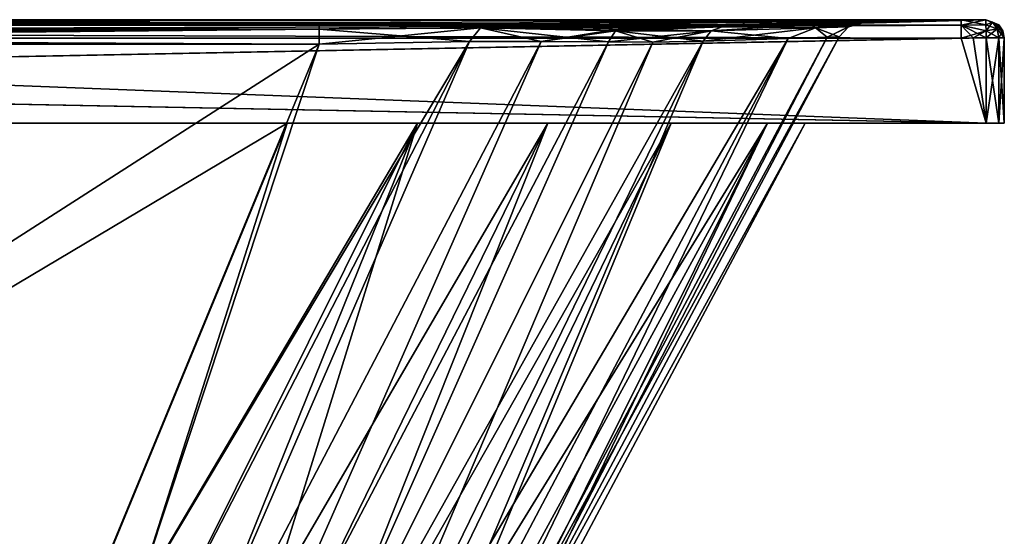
# Model space of a CAD drawing. Header units: millimetres. Extents: x -860 to 850, y -620 to 0.
# Tile 12 of 12: x 471 to 850, y -199 to 0. Entities that reach past the tile are written whole.
import ezdxf

# ---------------------------------------------------------------- set-up
doc = ezdxf.new("R2010")
doc.units = ezdxf.units.MM
doc.header["$LTSCALE"] = 65.185185
for name, color, linetype in [('100', 7, 'CONTINUOUS'), ('101', 7, 'CONTINUOUS'), ('108', 7, 'CONTINUOUS'), ('109', 7, 'CONTINUOUS'), ('119', 7, 'CONTINUOUS'), ('120', 7, 'CONTINUOUS'), ('121', 7, 'CONTINUOUS'), ('122', 7, 'CONTINUOUS'), ('13', 7, 'CONTINUOUS'), ('132', 7, 'CONTINUOUS'), ('133', 7, 'CONTINUOUS'), ('134', 7, 'CONTINUOUS'), ('135', 7, 'CONTINUOUS'), ('136', 7, 'CONTINUOUS'), ('137', 7, 'CONTINUOUS'), ('138', 7, 'CONTINUOUS'), ('14', 7, 'CONTINUOUS'), ('2', 7, 'CONTINUOUS'), ('24', 7, 'CONTINUOUS'), ('25', 7, 'CONTINUOUS'), ('26', 7, 'CONTINUOUS'), ('27', 7, 'CONTINUOUS'), ('3', 7, 'CONTINUOUS'), ('38', 7, 'CONTINUOUS'), ('39', 7, 'CONTINUOUS'), ('4', 7, 'CONTINUOUS'), ('40', 7, 'CONTINUOUS'), ('41', 7, 'CONTINUOUS'), ('42', 7, 'CONTINUOUS'), ('43', 7, 'CONTINUOUS'), ('44', 7, 'CONTINUOUS'), ('45', 7, 'CONTINUOUS'), ('67', 7, 'CONTINUOUS'), ('68', 7, 'CONTINUOUS'), ('74', 7, 'CONTINUOUS'), ('91', 7, 'CONTINUOUS'), ('92', 7, 'CONTINUOUS'), ('99', 7, 'CONTINUOUS')]:
    doc.layers.add(name, color=color, linetype=linetype)

msp = doc.modelspace()

# ---------------------------------------------------------------- linework, layer by layer
at = {"layer": '100', "linetype": 'Continuous'}
for points in [[(833.44, -0.19, -342.82), (703.95, -2.74, -245.52), (710.9, -2.87, -238.36), (833.44, -0.19, -342.82)], [(833.44, -0.19, -342.82), (710.9, -2.87, -238.36), (838, -0.17, -342.88), (833.44, -0.19, -342.82)], [(710.9, -2.87, -238.36), (721.47, -2.96, -226.24), (838, -0.17, -342.88), (710.9, -2.87, -238.36)], [(721.47, -2.96, -226.24), (735.1, -2.94, -208), (842.92, -0.12, -342.92), (721.47, -2.96, -226.24)], [(838, -0.17, -342.88), (721.47, -2.96, -226.24), (842.92, -0.12, -342.92), (838, -0.17, -342.88)], [(842.92, -0.12, -342.92), (735.1, -2.94, -208), (842.88, -0.17, -337.81), (842.92, -0.12, -342.92)], [(735.1, -2.94, -208), (741.36, -2.84, -198.43), (842.88, -0.17, -337.81), (735.1, -2.94, -208)], [(741.36, -2.84, -198.43), (842.82, -0.19, -333.44), (842.88, -0.17, -337.81), (741.36, -2.84, -198.43)]]:
    msp.add_3dface(points, dxfattribs=at)
at = {"layer": '101', "linetype": 'Continuous'}
for points in [[(842.82, -0.19, -333.44), (741.36, -2.84, -198.43), (774.89, -1.97, -126.95), (842.82, -0.19, -333.44)], [(842.82, -0.19, -333.44), (774.89, -1.97, -126.95), (842.82, -0.19, -274.47), (842.82, -0.19, -333.44)], [(774.89, -1.97, -126.95), (790.18, -1.57, -63.16), (842.82, -0.19, -274.47), (774.89, -1.97, -126.95)], [(790.18, -1.57, -63.16), (794.98, -1.44), (842.82, -0.19, -274.47), (790.18, -1.57, -63.16)], [(794.98, -1.44), (842.82, -0.19), (842.82, -0.19, -274.47), (794.98, -1.44)]]:
    msp.add_3dface(points, dxfattribs=at)
at = {"layer": '108', "linetype": 'Continuous'}
for points in [[(601.68, -320, -107.51), (615.04, -320, -56.5), (766.7, -7.37, -124.23), (601.68, -320, -107.51)], [(734, -8.46, -193.67), (601.68, -320, -107.51), (766.7, -7.37, -124.23), (734, -8.46, -193.67)], [(615.04, -320, -56.5), (619.85, -320), (781.7, -6.89, -61.83), (615.04, -320, -56.5)], [(766.7, -7.37, -124.23), (615.04, -320, -56.5), (781.7, -6.89, -61.83), (766.7, -7.37, -124.23)], [(619.85, -320), (786.41, -6.74), (781.7, -6.89, -61.83), (619.85, -320)], [(457.95, -320, -233.58), (483.25, -320, -230.69), (586.03, -9.62, -288.3), (457.95, -320, -233.58)], [(483.25, -320, -230.69), (508.82, -320, -221.74), (644.02, -8.54, -276.16), (483.25, -320, -230.69)], [(586.03, -9.62, -288.3), (483.25, -320, -230.69), (644.02, -8.54, -276.16), (586.03, -9.62, -288.3)], [(508.82, -320, -221.74), (534.33, -320, -205.94), (671.62, -8.47, -260.77), (508.82, -320, -221.74)], [(644.02, -8.54, -276.16), (508.82, -320, -221.74), (671.62, -8.47, -260.77), (644.02, -8.54, -276.16)], [(671.62, -8.47, -260.77), (534.33, -320, -205.94), (697.56, -8.71, -239.23), (671.62, -8.47, -260.77)], [(534.33, -320, -205.94), (559.27, -320, -182.17), (697.56, -8.71, -239.23), (534.33, -320, -205.94)], [(697.56, -8.71, -239.23), (559.27, -320, -182.17), (714.56, -8.75, -220.61), (697.56, -8.71, -239.23)], [(559.27, -320, -182.17), (582.3, -320, -149.56), (714.56, -8.75, -220.61), (559.27, -320, -182.17)], [(582.3, -320, -149.56), (601.68, -320, -107.51), (734, -8.46, -193.67), (582.3, -320, -149.56)], [(714.56, -8.75, -220.61), (582.3, -320, -149.56), (734, -8.46, -193.67), (714.56, -8.75, -220.61)]]:
    msp.add_3dface(points, dxfattribs=at)
at = {"layer": '109', "linetype": 'Continuous'}
msp.add_3dface([(457.95, -320, -233.58), (586.03, -9.62, -288.3), (-5.65, -9.62, -288.3), (457.95, -320, -233.58)], dxfattribs=at)
at = {"layer": '119', "linetype": 'Continuous'}
for points in [[(777.27, -3.21, -101.69), (741.36, -2.84, -198.43), (737.01, -4.42, -195.64), (777.27, -3.21, -101.69)], [(766.7, -7.37, -124.23), (777.27, -3.21, -101.69), (737.01, -4.42, -195.64), (766.7, -7.37, -124.23)], [(774.89, -1.97, -126.95), (741.36, -2.84, -198.43), (777.27, -3.21, -101.69), (774.89, -1.97, -126.95)], [(766.7, -7.37, -124.23), (781.7, -6.89, -61.83), (777.27, -3.21, -101.69), (766.7, -7.37, -124.23)], [(790.18, -1.57, -63.16), (774.89, -1.97, -126.95), (777.27, -3.21, -101.69), (790.18, -1.57, -63.16)], [(790.15, -2.83, 0), (790.18, -1.57, -63.16), (777.27, -3.21, -101.69), (790.15, -2.83, 0)], [(790.15, -2.83, 0), (777.27, -3.21, -101.69), (789.98, -2.93, 0), (790.15, -2.83, 0)], [(777.27, -3.21, -101.69), (786.41, -6.74), (789.98, -2.93, 0), (777.27, -3.21, -101.69)], [(781.7, -6.89, -61.83), (786.41, -6.74), (777.27, -3.21, -101.69), (781.7, -6.89, -61.83)], [(794.98, -1.44), (790.18, -1.57, -63.16), (790.15, -2.83, 0), (794.98, -1.44)], [(734, -8.46, -193.67), (766.7, -7.37, -124.23), (737.01, -4.42, -195.64), (734, -8.46, -193.67)]]:
    msp.add_3dface(points, dxfattribs=at)
at = {"layer": '120', "linetype": 'Continuous'}
for points in [[(737.01, -4.42, -195.64), (741.36, -2.84, -198.43), (700.16, -4.41, -241.73), (737.01, -4.42, -195.64)], [(700.16, -4.41, -241.73), (741.36, -2.84, -198.43), (700.87, -3.83, -242.44), (700.16, -4.41, -241.73)], [(710.9, -2.87, -238.36), (703.95, -2.74, -245.52), (700.87, -3.83, -242.44), (710.9, -2.87, -238.36)], [(741.36, -2.84, -198.43), (735.1, -2.94, -208), (700.87, -3.83, -242.44), (741.36, -2.84, -198.43)], [(721.47, -2.96, -226.24), (710.9, -2.87, -238.36), (700.87, -3.83, -242.44), (721.47, -2.96, -226.24)], [(735.1, -2.94, -208), (721.47, -2.96, -226.24), (700.87, -3.83, -242.44), (735.1, -2.94, -208)], [(697.56, -8.71, -239.23), (737.01, -4.42, -195.64), (700.16, -4.41, -241.73), (697.56, -8.71, -239.23)], [(697.56, -8.71, -239.23), (714.56, -8.75, -220.61), (737.01, -4.42, -195.64), (697.56, -8.71, -239.23)], [(714.56, -8.75, -220.61), (734, -8.46, -193.67), (737.01, -4.42, -195.64), (714.56, -8.75, -220.61)]]:
    msp.add_3dface(points, dxfattribs=at)
at = {"layer": '121', "linetype": 'Continuous'}
for points in [[(647.83, -1.71, -284.6), (586.03, -1.36, -297.89), (648.15, -3.26, -278.88), (647.83, -1.71, -284.6)], [(586.03, -1.36, -297.89), (586.03, -3.79, -291.62), (648.15, -3.26, -278.88), (586.03, -1.36, -297.89)], [(586.03, -3.79, -291.62), (644.02, -8.54, -276.16), (648.15, -3.26, -278.88), (586.03, -3.79, -291.62)], [(586.03, -9.62, -288.3), (644.02, -8.54, -276.16), (586.03, -3.79, -291.62), (586.03, -9.62, -288.3)], [(644.02, -8.54, -276.16), (671.62, -8.47, -260.77), (648.15, -3.26, -278.88), (644.02, -8.54, -276.16)], [(676.91, -2.14, -268.18), (647.83, -1.71, -284.6), (648.15, -3.26, -278.88), (676.91, -2.14, -268.18)], [(700.87, -3.83, -242.44), (676.91, -2.14, -268.18), (648.15, -3.26, -278.88), (700.87, -3.83, -242.44)], [(671.62, -8.47, -260.77), (697.56, -8.71, -239.23), (648.15, -3.26, -278.88), (671.62, -8.47, -260.77)], [(697.56, -8.71, -239.23), (700.16, -4.41, -241.73), (648.15, -3.26, -278.88), (697.56, -8.71, -239.23)], [(700.16, -4.41, -241.73), (700.87, -3.83, -242.44), (648.15, -3.26, -278.88), (700.16, -4.41, -241.73)], [(703.95, -2.74, -245.52), (676.91, -2.14, -268.18), (700.87, -3.83, -242.44), (703.95, -2.74, -245.52)]]:
    msp.add_3dface(points, dxfattribs=at)
at = {"layer": '122', "linetype": 'Continuous'}
for points in [[(586.03, -1.36, -297.89), (-5.73, -1.36, -297.89), (-588.64, -3.79, -291.62), (586.03, -1.36, -297.89)], [(586.03, -3.79, -291.62), (586.03, -1.36, -297.89), (-588.64, -3.79, -291.62), (586.03, -3.79, -291.62)], [(-588.64, -9.62, -288.3), (-5.65, -9.62, -288.3), (586.03, -3.79, -291.62), (-588.64, -9.62, -288.3)], [(-588.64, -9.62, -288.3), (586.03, -3.79, -291.62), (-588.64, -3.79, -291.62), (-588.64, -9.62, -288.3)], [(-5.65, -9.62, -288.3), (586.03, -9.62, -288.3), (586.03, -3.79, -291.62), (-5.65, -9.62, -288.3)]]:
    msp.add_3dface(points, dxfattribs=at)
at = {"layer": '13', "color": 7, "linetype": 'Continuous', "true_color": 0xfffff2}
for points in [[(734, -8.46, 193.67), (766.7, -7.37, 124.23), (582.3, -320, 149.56), (734, -8.46, 193.67)], [(582.3, -320, 149.56), (766.7, -7.37, 124.23), (601.68, -320, 107.51), (582.3, -320, 149.56)], [(601.68, -320, 107.51), (766.7, -7.37, 124.23), (615.04, -320, 56.5), (601.68, -320, 107.51)], [(786.41, -6.74), (619.85, -320), (615.04, -320, 56.5), (786.41, -6.74)], [(781.7, -6.89, 61.83), (786.41, -6.74), (615.04, -320, 56.5), (781.7, -6.89, 61.83)], [(766.7, -7.37, 124.23), (781.7, -6.89, 61.83), (615.04, -320, 56.5), (766.7, -7.37, 124.23)], [(586.03, -9.62, 288.3), (644.02, -8.54, 276.16), (457.95, -320, 233.58), (586.03, -9.62, 288.3)], [(457.95, -320, 233.58), (644.02, -8.54, 276.16), (483.25, -320, 230.69), (457.95, -320, 233.58)], [(483.25, -320, 230.69), (644.02, -8.54, 276.16), (508.82, -320, 221.74), (483.25, -320, 230.69)], [(644.02, -8.54, 276.16), (671.62, -8.47, 260.77), (508.82, -320, 221.74), (644.02, -8.54, 276.16)], [(508.82, -320, 221.74), (671.62, -8.47, 260.77), (534.33, -320, 205.94), (508.82, -320, 221.74)], [(671.62, -8.47, 260.77), (697.56, -8.71, 239.23), (534.33, -320, 205.94), (671.62, -8.47, 260.77)], [(534.33, -320, 205.94), (697.56, -8.71, 239.23), (559.27, -320, 182.17), (534.33, -320, 205.94)], [(714.56, -8.75, 220.61), (734, -8.46, 193.67), (559.27, -320, 182.17), (714.56, -8.75, 220.61)], [(559.27, -320, 182.17), (734, -8.46, 193.67), (582.3, -320, 149.56), (559.27, -320, 182.17)], [(697.56, -8.71, 239.23), (714.56, -8.75, 220.61), (559.27, -320, 182.17), (697.56, -8.71, 239.23)]]:
    msp.add_3dface(points, dxfattribs=at)
at = {"layer": '132', "linetype": 'Continuous'}
for points in [[(843, -40, -350), (-843, -40, -350), (843, -7.12, -350), (843, -40, -350)], [(843, -7.12, -350), (-843, -40, -350), (838.05, -7.17, -350), (843, -7.12, -350)], [(838.05, -7.17, -350), (-843, -40, -350), (833.44, -7.19, -350), (838.05, -7.17, -350)], [(833.44, -7.19, -350), (-843, -40, -350), (-1.47, -7.19, -350), (833.44, -7.19, -350)]]:
    msp.add_3dface(points, dxfattribs=at)
at = {"layer": '133', "linetype": 'Continuous'}
for points in [[(843, -40, -350), (843, -7.12, -350), (847.95, -7.12, -347.95), (843, -40, -350)], [(847.95, -40, -347.95), (843, -40, -350), (847.95, -7.12, -347.95), (847.95, -40, -347.95)], [(850, -40, -343), (847.95, -40, -347.95), (850, -7.12, -343), (850, -40, -343)], [(850, -7.12, -343), (847.95, -40, -347.95), (847.95, -7.12, -347.95), (850, -7.12, -343)]]:
    msp.add_3dface(points, dxfattribs=at)
at = {"layer": '134', "linetype": 'Continuous'}
for points in [[(-833.44, -0.19, -342.82), (-1.47, -0.19, -342.82), (833.44, -2.17, -347.88), (-833.44, -0.19, -342.82)], [(-833.44, -0.19, -342.82), (833.44, -2.17, -347.88), (-833.44, -2.17, -347.88), (-833.44, -0.19, -342.82)], [(833.44, -7.19, -350), (-1.47, -7.19, -350), (-833.44, -2.17, -347.88), (833.44, -7.19, -350)], [(833.44, -2.17, -347.88), (833.44, -7.19, -350), (-833.44, -2.17, -347.88), (833.44, -2.17, -347.88)], [(-1.47, -0.19, -342.82), (833.44, -0.19, -342.82), (833.44, -2.17, -347.88), (-1.47, -0.19, -342.82)]]:
    msp.add_3dface(points, dxfattribs=at)
at = {"layer": '135', "linetype": 'Continuous'}
for points in [[(833.44, -0.19, -342.82), (838, -0.17, -342.88), (842.92, -0.12, -342.92), (833.44, -0.19, -342.82)], [(833.44, -0.19, -342.82), (842.92, -0.12, -342.92), (842.94, -2.14, -347.92), (833.44, -0.19, -342.82)], [(833.44, -2.17, -347.88), (833.44, -0.19, -342.82), (842.94, -2.14, -347.92), (833.44, -2.17, -347.88)], [(842.97, -4.42, -349.46), (833.44, -2.17, -347.88), (842.94, -2.14, -347.92), (842.97, -4.42, -349.46)], [(843, -7.12, -350), (838.05, -7.17, -350), (833.44, -2.17, -347.88), (843, -7.12, -350)], [(843, -7.12, -350), (833.44, -2.17, -347.88), (842.97, -4.42, -349.46), (843, -7.12, -350)], [(838.05, -7.17, -350), (833.44, -7.19, -350), (833.44, -2.17, -347.88), (838.05, -7.17, -350)]]:
    msp.add_3dface(points, dxfattribs=at)
at = {"layer": '136', "linetype": 'Continuous'}
for points in [[(842.94, -2.14, -347.92), (842.92, -0.12, -342.92), (845.43, -1.02, -345.43), (842.94, -2.14, -347.92)], [(842.92, -0.12, -342.92), (847.92, -2.14, -342.94), (845.43, -1.02, -345.43), (842.92, -0.12, -342.92)], [(842.94, -2.14, -347.92), (845.43, -1.02, -345.43), (847.27, -3.59, -347.27), (842.94, -2.14, -347.92)], [(842.97, -4.42, -349.46), (842.94, -2.14, -347.92), (847.27, -3.59, -347.27), (842.97, -4.42, -349.46)], [(847.95, -7.12, -347.95), (842.97, -4.42, -349.46), (847.27, -3.59, -347.27), (847.95, -7.12, -347.95)], [(847.92, -2.14, -342.94), (849.46, -4.42, -342.97), (845.43, -1.02, -345.43), (847.92, -2.14, -342.94)], [(845.43, -1.02, -345.43), (849.46, -4.42, -342.97), (847.27, -3.59, -347.27), (845.43, -1.02, -345.43)], [(850, -7.12, -343), (847.95, -7.12, -347.95), (847.27, -3.59, -347.27), (850, -7.12, -343)], [(849.46, -4.42, -342.97), (850, -7.12, -343), (847.27, -3.59, -347.27), (849.46, -4.42, -342.97)], [(847.95, -7.12, -347.95), (843, -7.12, -350), (842.97, -4.42, -349.46), (847.95, -7.12, -347.95)]]:
    msp.add_3dface(points, dxfattribs=at)
at = {"layer": '137', "linetype": 'Continuous'}
for points in [[(842.88, -0.17, -337.81), (842.82, -0.19, -333.44), (847.88, -2.17, -333.44), (842.88, -0.17, -337.81)], [(842.92, -0.12, -342.92), (842.88, -0.17, -337.81), (847.92, -2.14, -342.94), (842.92, -0.12, -342.92)], [(847.92, -2.14, -342.94), (842.88, -0.17, -337.81), (847.88, -2.17, -333.44), (847.92, -2.14, -342.94)], [(849.46, -4.42, -342.97), (847.92, -2.14, -342.94), (847.88, -2.17, -333.44), (849.46, -4.42, -342.97)], [(850, -7.19, -333.44), (849.46, -4.42, -342.97), (847.88, -2.17, -333.44), (850, -7.19, -333.44)], [(850, -7.12, -343), (849.46, -4.42, -342.97), (850, -7.17, -337.86), (850, -7.12, -343)], [(849.46, -4.42, -342.97), (850, -7.19, -333.44), (850, -7.17, -337.86), (849.46, -4.42, -342.97)]]:
    msp.add_3dface(points, dxfattribs=at)
at = {"layer": '138', "linetype": 'Continuous'}
for points in [[(842.82, -0.19, -333.44), (842.82, -0.19, -274.47), (847.88, -2.17), (842.82, -0.19, -333.44)], [(847.88, -2.17, -333.44), (842.82, -0.19, -333.44), (847.88, -2.17), (847.88, -2.17, -333.44)], [(842.82, -0.19, -274.47), (842.82, -0.19), (847.88, -2.17), (842.82, -0.19, -274.47)], [(850, -7.19, -333.44), (847.88, -2.17, -333.44), (850, -7.19, -274.47), (850, -7.19, -333.44)], [(850, -7.19), (847.88, -2.17, -333.44), (847.88, -2.17), (850, -7.19)], [(847.88, -2.17, -333.44), (850, -7.19), (850, -7.19, -274.47), (847.88, -2.17, -333.44)]]:
    msp.add_3dface(points, dxfattribs=at)
at = {"layer": '14', "color": 7, "linetype": 'Continuous', "true_color": 0xfffff2}
for points in [[(586.03, -9.62, 288.3), (102.04, -320, 233.58), (-5.65, -9.62, 288.3), (586.03, -9.62, 288.3)], [(586.03, -9.62, 288.3), (457.95, -320, 233.58), (102.04, -320, 233.58), (586.03, -9.62, 288.3)]]:
    msp.add_3dface(points, dxfattribs=at)
at = {"layer": '2', "color": 7, "linetype": 'Continuous', "true_color": 0xfffff2}
for points in [[(-5.73, -1.36, 297.89), (-1.47, -0.19, 342.82), (586.03, -1.36, 297.89), (-5.73, -1.36, 297.89)], [(-1.47, -0.19, 342.82), (833.44, -0.19, 342.82), (586.03, -1.36, 297.89), (-1.47, -0.19, 342.82)], [(586.03, -1.36, 297.89), (833.44, -0.19, 342.82), (647.83, -1.71, 284.6), (586.03, -1.36, 297.89)], [(647.83, -1.71, 284.6), (833.44, -0.19, 342.82), (676.91, -2.14, 268.18), (647.83, -1.71, 284.6)], [(676.91, -2.14, 268.18), (833.44, -0.19, 342.82), (703.95, -2.74, 245.52), (676.91, -2.14, 268.18)]]:
    msp.add_3dface(points, dxfattribs=at)
at = {"layer": '24', "color": 7, "linetype": 'Continuous', "true_color": 0xfffff2}
for points in [[(766.7, -7.37, 124.23), (734, -8.46, 193.67), (777.27, -3.21, 101.69), (766.7, -7.37, 124.23)], [(734, -8.46, 193.67), (737.01, -4.42, 195.64), (777.27, -3.21, 101.69), (734, -8.46, 193.67)], [(741.36, -2.84, 198.43), (774.89, -1.97, 126.95), (737.01, -4.42, 195.64), (741.36, -2.84, 198.43)], [(737.01, -4.42, 195.64), (774.89, -1.97, 126.95), (777.27, -3.21, 101.69), (737.01, -4.42, 195.64)], [(781.7, -6.89, 61.83), (766.7, -7.37, 124.23), (777.27, -3.21, 101.69), (781.7, -6.89, 61.83)], [(774.89, -1.97, 126.95), (790.18, -1.57, 63.16), (777.27, -3.21, 101.69), (774.89, -1.97, 126.95)], [(794.98, -1.44), (790.15, -2.83, 0), (777.27, -3.21, 101.69), (794.98, -1.44)], [(790.18, -1.57, 63.16), (794.98, -1.44), (777.27, -3.21, 101.69), (790.18, -1.57, 63.16)], [(790.15, -2.83, 0), (781.7, -6.89, 61.83), (777.27, -3.21, 101.69), (790.15, -2.83, 0)], [(790.15, -2.83, 0), (789.98, -2.93, 0), (781.7, -6.89, 61.83), (790.15, -2.83, 0)], [(789.98, -2.93, 0), (786.41, -6.74), (781.7, -6.89, 61.83), (789.98, -2.93, 0)]]:
    msp.add_3dface(points, dxfattribs=at)
at = {"layer": '25', "color": 7, "linetype": 'Continuous', "true_color": 0xfffff2}
for points in [[(703.95, -2.74, 245.52), (741.36, -2.84, 198.43), (700.87, -3.83, 242.44), (703.95, -2.74, 245.52)], [(741.36, -2.84, 198.43), (737.01, -4.42, 195.64), (700.87, -3.83, 242.44), (741.36, -2.84, 198.43)], [(703.95, -2.74, 245.52), (710.9, -2.87, 238.36), (721.47, -2.96, 226.24), (703.95, -2.74, 245.52)], [(703.95, -2.74, 245.52), (721.47, -2.96, 226.24), (741.36, -2.84, 198.43), (703.95, -2.74, 245.52)], [(721.47, -2.96, 226.24), (735.1, -2.94, 208), (741.36, -2.84, 198.43), (721.47, -2.96, 226.24)], [(714.56, -8.75, 220.61), (697.56, -8.71, 239.23), (700.16, -4.41, 241.73), (714.56, -8.75, 220.61)], [(700.87, -3.83, 242.44), (737.01, -4.42, 195.64), (700.16, -4.41, 241.73), (700.87, -3.83, 242.44)], [(734, -8.46, 193.67), (714.56, -8.75, 220.61), (700.16, -4.41, 241.73), (734, -8.46, 193.67)], [(737.01, -4.42, 195.64), (734, -8.46, 193.67), (700.16, -4.41, 241.73), (737.01, -4.42, 195.64)]]:
    msp.add_3dface(points, dxfattribs=at)
at = {"layer": '26', "color": 7, "linetype": 'Continuous', "true_color": 0xfffff2}
for points in [[(586.03, -1.36, 297.89), (647.83, -1.71, 284.6), (586.03, -3.79, 291.62), (586.03, -1.36, 297.89)], [(647.83, -1.71, 284.6), (648.15, -3.26, 278.88), (586.03, -3.79, 291.62), (647.83, -1.71, 284.6)], [(644.02, -8.54, 276.16), (586.03, -9.62, 288.3), (648.15, -3.26, 278.88), (644.02, -8.54, 276.16)], [(648.15, -3.26, 278.88), (586.03, -9.62, 288.3), (586.03, -3.79, 291.62), (648.15, -3.26, 278.88)], [(671.62, -8.47, 260.77), (644.02, -8.54, 276.16), (648.15, -3.26, 278.88), (671.62, -8.47, 260.77)], [(647.83, -1.71, 284.6), (676.91, -2.14, 268.18), (648.15, -3.26, 278.88), (647.83, -1.71, 284.6)], [(676.91, -2.14, 268.18), (703.95, -2.74, 245.52), (648.15, -3.26, 278.88), (676.91, -2.14, 268.18)], [(703.95, -2.74, 245.52), (700.87, -3.83, 242.44), (648.15, -3.26, 278.88), (703.95, -2.74, 245.52)], [(700.87, -3.83, 242.44), (671.62, -8.47, 260.77), (648.15, -3.26, 278.88), (700.87, -3.83, 242.44)], [(671.62, -8.47, 260.77), (700.87, -3.83, 242.44), (700.16, -4.41, 241.73), (671.62, -8.47, 260.77)], [(697.56, -8.71, 239.23), (671.62, -8.47, 260.77), (700.16, -4.41, 241.73), (697.56, -8.71, 239.23)]]:
    msp.add_3dface(points, dxfattribs=at)
at = {"layer": '27', "color": 7, "linetype": 'Continuous', "true_color": 0xfffff2}
for points in [[(-588.64, -1.36, 297.89), (-5.73, -1.36, 297.89), (586.03, -3.79, 291.62), (-588.64, -1.36, 297.89)], [(-588.64, -1.36, 297.89), (586.03, -3.79, 291.62), (-588.64, -3.79, 291.62), (-588.64, -1.36, 297.89)], [(586.03, -9.62, 288.3), (-5.65, -9.62, 288.3), (-588.64, -3.79, 291.62), (586.03, -9.62, 288.3)], [(586.03, -3.79, 291.62), (586.03, -9.62, 288.3), (-588.64, -3.79, 291.62), (586.03, -3.79, 291.62)], [(-5.73, -1.36, 297.89), (586.03, -1.36, 297.89), (586.03, -3.79, 291.62), (-5.73, -1.36, 297.89)]]:
    msp.add_3dface(points, dxfattribs=at)
at = {"layer": '3', "color": 7, "linetype": 'Continuous', "true_color": 0xfffff2}
for points in [[(703.95, -2.74, 245.52), (833.44, -0.19, 342.82), (838, -0.17, 342.88), (703.95, -2.74, 245.52)], [(703.95, -2.74, 245.52), (838, -0.17, 342.88), (710.9, -2.87, 238.36), (703.95, -2.74, 245.52)], [(838, -0.17, 342.88), (842.92, -0.12, 342.92), (710.9, -2.87, 238.36), (838, -0.17, 342.88)], [(710.9, -2.87, 238.36), (842.92, -0.12, 342.92), (721.47, -2.96, 226.24), (710.9, -2.87, 238.36)], [(721.47, -2.96, 226.24), (842.92, -0.12, 342.92), (735.1, -2.94, 208), (721.47, -2.96, 226.24)], [(842.92, -0.12, 342.92), (842.88, -0.17, 337.81), (735.1, -2.94, 208), (842.92, -0.12, 342.92)], [(842.88, -0.17, 337.81), (842.82, -0.19, 333.44), (735.1, -2.94, 208), (842.88, -0.17, 337.81)], [(735.1, -2.94, 208), (842.82, -0.19, 333.44), (741.36, -2.84, 198.43), (735.1, -2.94, 208)]]:
    msp.add_3dface(points, dxfattribs=at)
at = {"layer": '38', "color": 7, "linetype": 'Continuous', "true_color": 0xfffff2}
for points in [[(-843, -40, 350), (843, -40, 350), (-843, -7.12, 350), (-843, -40, 350)], [(-843, -7.12, 350), (843, -40, 350), (-837.84, -7.17, 350), (-843, -7.12, 350)], [(-837.84, -7.17, 350), (843, -40, 350), (-833.44, -7.19, 350), (-837.84, -7.17, 350)], [(-833.44, -7.19, 350), (843, -40, 350), (-1.47, -7.19, 350), (-833.44, -7.19, 350)], [(-1.47, -7.19, 350), (843, -40, 350), (833.44, -7.19, 350), (-1.47, -7.19, 350)], [(833.44, -7.19, 350), (843, -40, 350), (838.05, -7.17, 350), (833.44, -7.19, 350)], [(838.05, -7.17, 350), (843, -40, 350), (843, -7.12, 350), (838.05, -7.17, 350)]]:
    msp.add_3dface(points, dxfattribs=at)
at = {"layer": '39', "color": 7, "linetype": 'Continuous', "true_color": 0xfffff2}
for points in [[(843, -40, 350), (847.95, -40, 347.95), (843, -7.12, 350), (843, -40, 350)], [(843, -7.12, 350), (847.95, -40, 347.95), (847.95, -7.12, 347.95), (843, -7.12, 350)], [(847.95, -40, 347.95), (850, -40, 343), (847.95, -7.12, 347.95), (847.95, -40, 347.95)], [(847.95, -7.12, 347.95), (850, -40, 343), (850, -7.12, 343), (847.95, -7.12, 347.95)]]:
    msp.add_3dface(points, dxfattribs=at)
at = {"layer": '4', "color": 7, "linetype": 'Continuous', "true_color": 0xfffff2}
for points in [[(741.36, -2.84, 198.43), (842.82, -0.19, 333.44), (842.82, -0.19, 274.47), (741.36, -2.84, 198.43)], [(741.36, -2.84, 198.43), (842.82, -0.19, 274.47), (774.89, -1.97, 126.95), (741.36, -2.84, 198.43)], [(842.82, -0.19, 274.47), (842.82, -0.19), (774.89, -1.97, 126.95), (842.82, -0.19, 274.47)], [(774.89, -1.97, 126.95), (842.82, -0.19), (790.18, -1.57, 63.16), (774.89, -1.97, 126.95)], [(842.82, -0.19), (794.98, -1.44), (790.18, -1.57, 63.16), (842.82, -0.19)]]:
    msp.add_3dface(points, dxfattribs=at)
at = {"layer": '40', "color": 7, "linetype": 'Continuous', "true_color": 0xfffff2}
for points in [[(850, -40, -343), (850, -7.12, -343), (850, -7.17, -337.86), (850, -40, -343)], [(850, -40, 343), (850, -40, -343), (850, -7.12, 343), (850, -40, 343)], [(850, -7.12, 343), (850, -40, -343), (850, -7.17, 337.86), (850, -7.12, 343)], [(850, -7.19, -333.44), (850, -40, -343), (850, -7.17, -337.86), (850, -7.19, -333.44)], [(850, -7.17, 337.86), (850, -40, -343), (850, -7.19, 333.44), (850, -7.17, 337.86)], [(850, -40, -343), (850, -7.19, -333.44), (850, -7.19, -274.47), (850, -40, -343)], [(850, -7.19), (850, -40, -343), (850, -7.19, -274.47), (850, -7.19)], [(850, -40, -343), (850, -7.19), (850, -7.19, 274.47), (850, -40, -343)], [(850, -7.19, 333.44), (850, -40, -343), (850, -7.19, 274.47), (850, -7.19, 333.44)]]:
    msp.add_3dface(points, dxfattribs=at)
at = {"layer": '41', "color": 7, "linetype": 'Continuous', "true_color": 0xfffff2}
for points in [[(833.44, -0.19, 342.82), (-1.47, -0.19, 342.82), (-833.44, -2.17, 347.88), (833.44, -0.19, 342.82)], [(833.44, -0.19, 342.82), (-833.44, -2.17, 347.88), (833.44, -2.17, 347.88), (833.44, -0.19, 342.82)], [(-833.44, -7.19, 350), (-1.47, -7.19, 350), (833.44, -2.17, 347.88), (-833.44, -7.19, 350)], [(-833.44, -2.17, 347.88), (-833.44, -7.19, 350), (833.44, -2.17, 347.88), (-833.44, -2.17, 347.88)], [(-1.47, -7.19, 350), (833.44, -7.19, 350), (833.44, -2.17, 347.88), (-1.47, -7.19, 350)]]:
    msp.add_3dface(points, dxfattribs=at)
at = {"layer": '42', "color": 7, "linetype": 'Continuous', "true_color": 0xfffff2}
for points in [[(833.44, -0.19, 342.82), (842.92, -0.12, 342.92), (838, -0.17, 342.88), (833.44, -0.19, 342.82)], [(842.92, -0.12, 342.92), (833.44, -0.19, 342.82), (833.44, -2.17, 347.88), (842.92, -0.12, 342.92)], [(842.92, -0.12, 342.92), (833.44, -2.17, 347.88), (842.94, -2.14, 347.92), (842.92, -0.12, 342.92)], [(842.94, -2.14, 347.92), (833.44, -2.17, 347.88), (842.97, -4.42, 349.46), (842.94, -2.14, 347.92)], [(833.44, -2.17, 347.88), (833.44, -7.19, 350), (842.97, -4.42, 349.46), (833.44, -2.17, 347.88)], [(833.44, -7.19, 350), (838.05, -7.17, 350), (842.97, -4.42, 349.46), (833.44, -7.19, 350)], [(838.05, -7.17, 350), (843, -7.12, 350), (842.97, -4.42, 349.46), (838.05, -7.17, 350)]]:
    msp.add_3dface(points, dxfattribs=at)
at = {"layer": '43', "color": 7, "linetype": 'Continuous', "true_color": 0xfffff2}
for points in [[(842.92, -0.12, 342.92), (842.94, -2.14, 347.92), (845.43, -1.02, 345.43), (842.92, -0.12, 342.92)], [(842.92, -0.12, 342.92), (845.43, -1.02, 345.43), (847.92, -2.14, 342.94), (842.92, -0.12, 342.92)], [(842.94, -2.14, 347.92), (842.97, -4.42, 349.46), (845.43, -1.02, 345.43), (842.94, -2.14, 347.92)], [(842.97, -4.42, 349.46), (847.27, -3.59, 347.27), (845.43, -1.02, 345.43), (842.97, -4.42, 349.46)], [(842.97, -4.42, 349.46), (843, -7.12, 350), (847.27, -3.59, 347.27), (842.97, -4.42, 349.46)], [(843, -7.12, 350), (847.95, -7.12, 347.95), (847.27, -3.59, 347.27), (843, -7.12, 350)], [(845.43, -1.02, 345.43), (847.27, -3.59, 347.27), (847.92, -2.14, 342.94), (845.43, -1.02, 345.43)], [(847.92, -2.14, 342.94), (847.27, -3.59, 347.27), (849.46, -4.42, 342.97), (847.92, -2.14, 342.94)], [(847.27, -3.59, 347.27), (847.95, -7.12, 347.95), (849.46, -4.42, 342.97), (847.27, -3.59, 347.27)], [(847.95, -7.12, 347.95), (850, -7.12, 343), (849.46, -4.42, 342.97), (847.95, -7.12, 347.95)]]:
    msp.add_3dface(points, dxfattribs=at)
at = {"layer": '44', "color": 7, "linetype": 'Continuous', "true_color": 0xfffff2}
for points in [[(842.82, -0.19, 333.44), (842.88, -0.17, 337.81), (847.92, -2.14, 342.94), (842.82, -0.19, 333.44)], [(842.82, -0.19, 333.44), (847.92, -2.14, 342.94), (847.88, -2.17, 333.44), (842.82, -0.19, 333.44)], [(842.88, -0.17, 337.81), (842.92, -0.12, 342.92), (847.92, -2.14, 342.94), (842.88, -0.17, 337.81)], [(847.92, -2.14, 342.94), (849.46, -4.42, 342.97), (847.88, -2.17, 333.44), (847.92, -2.14, 342.94)], [(850, -7.12, 343), (850, -7.17, 337.86), (847.88, -2.17, 333.44), (850, -7.12, 343)], [(849.46, -4.42, 342.97), (850, -7.12, 343), (847.88, -2.17, 333.44), (849.46, -4.42, 342.97)], [(850, -7.17, 337.86), (850, -7.19, 333.44), (847.88, -2.17, 333.44), (850, -7.17, 337.86)]]:
    msp.add_3dface(points, dxfattribs=at)
at = {"layer": '45', "color": 7, "linetype": 'Continuous', "true_color": 0xfffff2}
for points in [[(847.88, -2.17), (842.82, -0.19), (847.88, -2.17, 333.44), (847.88, -2.17)], [(842.82, -0.19), (842.82, -0.19, 274.47), (847.88, -2.17, 333.44), (842.82, -0.19)], [(842.82, -0.19, 274.47), (842.82, -0.19, 333.44), (847.88, -2.17, 333.44), (842.82, -0.19, 274.47)], [(850, -7.19), (847.88, -2.17), (850, -7.19, 274.47), (850, -7.19)], [(847.88, -2.17), (850, -7.19, 333.44), (850, -7.19, 274.47), (847.88, -2.17)], [(850, -7.19, 333.44), (847.88, -2.17), (847.88, -2.17, 333.44), (850, -7.19, 333.44)]]:
    msp.add_3dface(points, dxfattribs=at)
at = {"layer": '67', "color": 7, "linetype": 'Continuous', "true_color": 0xfffff2}
for points in [[(457.95, -320.69, 237.51), (484.1, -321.03, 234.46), (573.78, -40, 287.01), (457.95, -320.69, 237.51)], [(484.1, -321.03, 234.46), (510.43, -321.3, 225.16), (623.99, -40, 277.79), (484.1, -321.03, 234.46)], [(573.78, -40, 287.01), (484.1, -321.03, 234.46), (623.99, -40, 277.79), (573.78, -40, 287.01)], [(510.43, -321.3, 225.16), (536.6, -321.52, 208.86), (623.99, -40, 277.79), (510.43, -321.3, 225.16)], [(536.6, -321.52, 208.86), (562.02, -321.67, 184.55), (674.11, -40, 248.18), (536.6, -321.52, 208.86)], [(623.99, -40, 277.79), (536.6, -321.52, 208.86), (674.11, -40, 248.18), (623.99, -40, 277.79)], [(562.02, -321.67, 184.55), (585.42, -321.77, 151.34), (721.63, -40, 192.85), (562.02, -321.67, 184.55)], [(674.11, -40, 248.18), (562.02, -321.67, 184.55), (721.63, -40, 192.85), (674.11, -40, 248.18)], [(585.42, -321.77, 151.34), (605.02, -321.83, 108.73), (721.63, -40, 192.85), (585.42, -321.77, 151.34)], [(605.02, -321.83, 108.73), (618.52, -321.87, 57.12), (758.73, -40, 107.67), (605.02, -321.83, 108.73)], [(721.63, -40, 192.85), (605.02, -321.83, 108.73), (758.73, -40, 107.67), (721.63, -40, 192.85)], [(618.52, -321.87, 57.12), (623.38, -321.88), (758.73, -40, 107.67), (618.52, -321.87, 57.12)], [(623.38, -321.88), (773.26, -40), (758.73, -40, 107.67), (623.38, -321.88)]]:
    msp.add_3dface(points, dxfattribs=at)
at = {"layer": '68', "color": 7, "linetype": 'Continuous', "true_color": 0xfffff2}
msp.add_3dface([(457.95, -320.69, 237.51), (573.78, -40, 287.01), (-11.77, -40, 287.01), (457.95, -320.69, 237.51)], dxfattribs=at)
at = {"layer": '74', "linetype": 'Continuous'}
for points in [[(-584.45, -40, -287.01), (-843, -40, -350), (843, -40, -350), (-584.45, -40, -287.01)], [(-11.77, -40, 287.01), (573.78, -40, 287.01), (-843, -40, 350), (-11.77, -40, 287.01)], [(-843, -40, 350), (573.78, -40, 287.01), (843, -40, 350), (-843, -40, 350)], [(-11.77, -40, -287.01), (-584.45, -40, -287.01), (843, -40, -350), (-11.77, -40, -287.01)], [(573.78, -40, -287.01), (-11.77, -40, -287.01), (843, -40, -350), (573.78, -40, -287.01)], [(623.99, -40, -277.79), (573.78, -40, -287.01), (843, -40, -350), (623.99, -40, -277.79)], [(573.78, -40, 287.01), (623.99, -40, 277.79), (843, -40, 350), (573.78, -40, 287.01)], [(674.11, -40, -248.18), (623.99, -40, -277.79), (843, -40, -350), (674.11, -40, -248.18)], [(623.99, -40, 277.79), (674.11, -40, 248.18), (843, -40, 350), (623.99, -40, 277.79)], [(721.63, -40, -192.85), (674.11, -40, -248.18), (843, -40, -350), (721.63, -40, -192.85)], [(674.11, -40, 248.18), (721.63, -40, 192.85), (843, -40, 350), (674.11, -40, 248.18)], [(758.73, -40, -107.67), (721.63, -40, -192.85), (843, -40, -350), (758.73, -40, -107.67)], [(721.63, -40, 192.85), (758.73, -40, 107.67), (843, -40, 350), (721.63, -40, 192.85)], [(773.26, -40), (758.73, -40, -107.67), (843, -40, -350), (773.26, -40)], [(773.26, -40), (843, -40, -350), (758.73, -40, 107.67), (773.26, -40)], [(758.73, -40, 107.67), (843, -40, -350), (843, -40, 350), (758.73, -40, 107.67)], [(843, -40, -350), (847.95, -40, -347.95), (843, -40, 350), (843, -40, -350)], [(843, -40, 350), (847.95, -40, -347.95), (847.95, -40, 347.95), (843, -40, 350)], [(847.95, -40, -347.95), (850, -40, -343), (847.95, -40, 347.95), (847.95, -40, -347.95)], [(850, -40, -343), (850, -40, 343), (847.95, -40, 347.95), (850, -40, -343)]]:
    msp.add_3dface(points, dxfattribs=at)
at = {"layer": '91', "linetype": 'Continuous'}
for points in [[(484.1, -321.03, -234.46), (457.95, -320.69, -237.51), (623.99, -40, -277.79), (484.1, -321.03, -234.46)], [(623.99, -40, -277.79), (457.95, -320.69, -237.51), (573.78, -40, -287.01), (623.99, -40, -277.79)], [(510.43, -321.3, -225.16), (484.1, -321.03, -234.46), (623.99, -40, -277.79), (510.43, -321.3, -225.16)], [(536.6, -321.52, -208.86), (510.43, -321.3, -225.16), (674.11, -40, -248.18), (536.6, -321.52, -208.86)], [(674.11, -40, -248.18), (510.43, -321.3, -225.16), (623.99, -40, -277.79), (674.11, -40, -248.18)], [(562.02, -321.67, -184.55), (536.6, -321.52, -208.86), (674.11, -40, -248.18), (562.02, -321.67, -184.55)], [(585.42, -321.77, -151.34), (562.02, -321.67, -184.55), (721.63, -40, -192.85), (585.42, -321.77, -151.34)], [(721.63, -40, -192.85), (562.02, -321.67, -184.55), (674.11, -40, -248.18), (721.63, -40, -192.85)], [(605.02, -321.83, -108.73), (585.42, -321.77, -151.34), (758.73, -40, -107.67), (605.02, -321.83, -108.73)], [(758.73, -40, -107.67), (585.42, -321.77, -151.34), (721.63, -40, -192.85), (758.73, -40, -107.67)], [(618.52, -321.87, -57.12), (605.02, -321.83, -108.73), (758.73, -40, -107.67), (618.52, -321.87, -57.12)], [(623.38, -321.88), (618.52, -321.87, -57.12), (773.26, -40), (623.38, -321.88)], [(773.26, -40), (618.52, -321.87, -57.12), (758.73, -40, -107.67), (773.26, -40)]]:
    msp.add_3dface(points, dxfattribs=at)
at = {"layer": '92', "linetype": 'Continuous'}
for points in [[(573.78, -40, -287.01), (102.04, -320.69, -237.51), (-11.77, -40, -287.01), (573.78, -40, -287.01)], [(457.95, -320.69, -237.51), (102.04, -320.69, -237.51), (573.78, -40, -287.01), (457.95, -320.69, -237.51)]]:
    msp.add_3dface(points, dxfattribs=at)
at = {"layer": '99', "linetype": 'Continuous'}
for points in [[(-5.73, -1.36, -297.89), (586.03, -1.36, -297.89), (-1.47, -0.19, -342.82), (-5.73, -1.36, -297.89)], [(586.03, -1.36, -297.89), (833.44, -0.19, -342.82), (-1.47, -0.19, -342.82), (586.03, -1.36, -297.89)], [(647.83, -1.71, -284.6), (833.44, -0.19, -342.82), (586.03, -1.36, -297.89), (647.83, -1.71, -284.6)], [(676.91, -2.14, -268.18), (833.44, -0.19, -342.82), (647.83, -1.71, -284.6), (676.91, -2.14, -268.18)], [(703.95, -2.74, -245.52), (833.44, -0.19, -342.82), (676.91, -2.14, -268.18), (703.95, -2.74, -245.52)]]:
    msp.add_3dface(points, dxfattribs=at)

doc.saveas('drawing.dxf')
